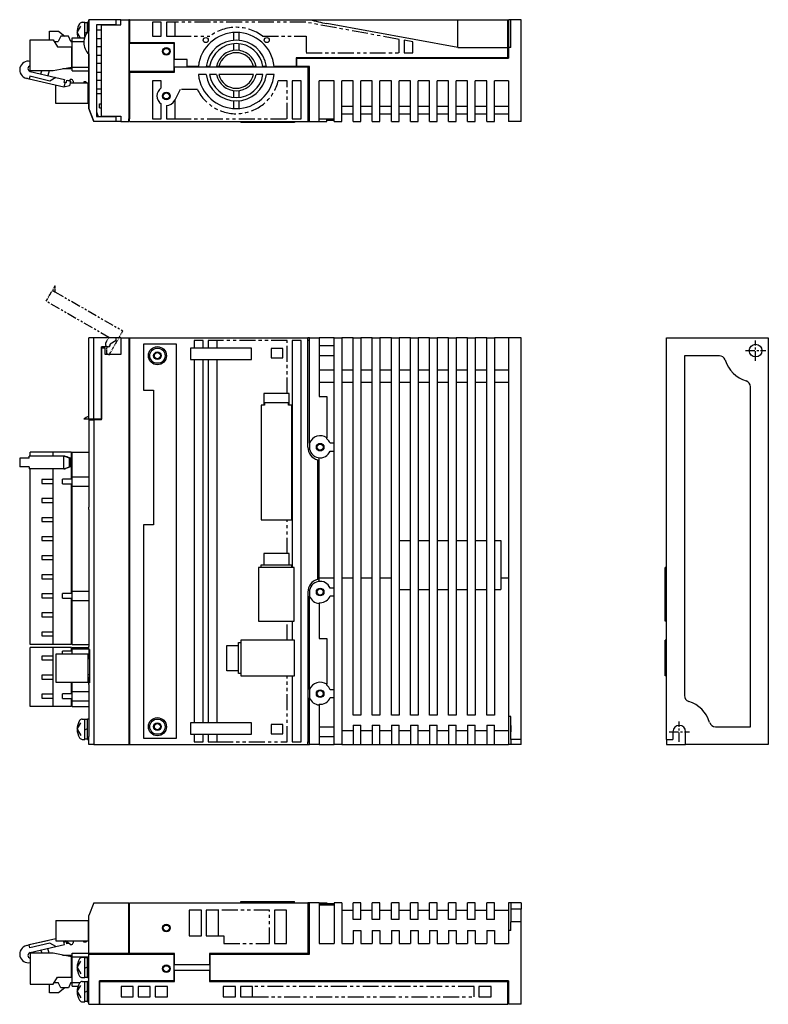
# Model space of a CAD drawing. Extents: x -657 to 5, y -257 to 130.
# Tile 2 of 2: x -289 to 5, y -257 to 130. Entities that reach past the tile are written whole.
import ezdxf

# ---------------------------------------------------------------- set-up
doc = ezdxf.new("R2010")
doc.units = 0
doc.linetypes.add('CENTER', pattern=[2, 1.25, -0.25, 0.25, -0.25])
doc.linetypes.add('PHANTOM', pattern=[2.5, 1.25, -0.25, 0.25, -0.25, 0.25, -0.25])
for name, color, linetype in [('CENTER', 6, 'CENTER'), ('OUTLINE', 7, 'CONTINUOUS'), ('PHANTOM', 3, 'PHANTOM'), ('THIN_LINE', 6, 'CONTINUOUS')]:
    doc.layers.add(name, color=color, linetype=linetype)

msp = doc.modelspace()

# ---------------------------------------------------------------- linework, layer by layer
at = {"layer": 'CENTER', "ltscale": 3}
for p, q in [((0, -4), (0, 4)), ((-4, 0), (4, 0)), ((-30, -154), (-30, -146)), ((-34, -150), (-26, -150))]:
    msp.add_line(p, q, dxfattribs=at)
at = {"layer": 'OUTLINE'}
for p, q in [((-264.77, 129.23), (-263.73, 129.23)), ((-263.73, 123.63), (-263.73, 129.23)), ((-262.73, 129.03), (-263.73, 129.03)), ((-262.73, 125.22), (-262.73, 129.23)), ((-262.23, 129.23), (-262.73, 129.23)), ((-262.23, 95.23), (-262.23, 130.23)), ((-251.44, 130.23), (-262.23, 130.23)), ((-262.23, 130.23), (-262.23, 130.23)), ((-262.23, 130.23), (-262.23, 125.72)), ((-259.23, 128.26), (-259.23, 92.2)), ((-251.44, 128.26), (-259.23, 128.26)), ((-257.23, 128.23), (-257.23, 128.26)), ((-257.23, 128.23), (-249.63, 128.23)), ((-257.23, 92.23), (-257.23, 128.23)), ((-255.73, 128.23), (-255.73, 128.26)), ((-255.69, 128.26), (-255.69, 128.23)), ((-253.76, 128.23), (-253.76, 128.26)), ((-251.44, 128.26), (-251.44, 130.23)), ((-249.63, 130.23), (-251.44, 130.23)), ((-249.63, 130.23), (-246.43, 130.23)), ((-249.63, 128.23), (-249.63, 130.23)), ((-246.23, 130.23), (-246.43, 130.23)), ((-246.43, 130.23), (-246.43, 91.24)), ((-246.43, 129.23), (-246.23, 129.23)), ((-246.23, 130.23), (-246.23, 121.13)), ((-246.23, 130.23), (-175.23, 130.23)), ((-237.23, 129.23), (-237.23, 123.73)), ((-233.73, 129.23), (-237.23, 129.23)), ((-233.73, 123.73), (-233.73, 129.23)), ((-228.23, 129.23), (-231.73, 129.23)), ((-231.73, 129.23), (-231.73, 123.73)), ((-228.23, 123.73), (-228.23, 129.23)), ((-175.23, 130.23), (-168.6, 130.23)), ((-168.6, 130.23), (-117.03, 130.23)), ((-117.03, 119.23), (-168.6, 128.72)), ((-117.03, 130.23), (-97.43, 130.23)), ((-117.03, 124.73), (-117.03, 130.23)), ((-97.43, 124.73), (-97.43, 130.23)), ((-97.43, 129.23), (-97.23, 129.23)), ((-97.23, 130.23), (-97.23, 124.75)), ((-96.23, 130.23), (-97.23, 130.23)), ((-96.23, 119.23), (-96.23, 130.23)), ((-92.23, 130.23), (-96.23, 130.23)), ((-92.23, 90.23), (-92.23, 130.23)), ((-277.63, 125.72), (-274.13, 125.72)), ((-277.63, 122.31), (-277.63, 125.72)), ((-274.13, 125.72), (-271.65, 123.73)), ((-266.83, 125.23), (-265.36, 127.7)), ((-266.83, 125.23), (-265.57, 123.13)), ((-263.73, 124.95), (-262.73, 125.52)), ((-257.23, 126.13), (-259.23, 126.13)), ((-205.23, 122.14), (-205.23, 125.2)), ((-203.23, 125.2), (-203.23, 122.14)), ((-117.03, 119.23), (-117.03, 124.73)), ((-97.43, 119.23), (-97.43, 124.73)), ((-97.23, 124.75), (-97.23, 119.71)), ((-285.23, 122.31), (-276.23, 122.31)), ((-285.23, 110.16), (-285.23, 122.31)), ((-276.23, 122.31), (-274.53, 119.53)), ((-275.81, 121.63), (-274.23, 121.63)), ((-273.23, 123.73), (-274.23, 121.63)), ((-270.23, 123.73), (-273.23, 123.73)), ((-269.23, 121.63), (-270.23, 123.73)), ((-269.35, 121.89), (-269.03, 121.63)), ((-269.23, 121.63), (-268.81, 121.63)), ((-268.81, 121.63), (-268.81, 123.13)), ((-268.81, 123.13), (-263.92, 123.13)), ((-268.81, 111.53), (-268.81, 121.63)), ((-268.81, 121.63), (-264.21, 121.63)), ((-259.23, 122.83), (-257.23, 122.83)), ((-246.23, 121.13), (-246.23, 120.93)), ((-228.53, 121.13), (-246.23, 121.13)), ((-246.23, 109.83), (-246.23, 120.93)), ((-246.23, 120.93), (-228.73, 120.93)), ((-237.23, 123.73), (-233.73, 123.73)), ((-231.73, 123.73), (-228.23, 123.73)), ((-228.73, 120.93), (-228.73, 109.83)), ((-228.53, 114.63), (-228.53, 121.13)), ((-205.23, 118.12), (-205.23, 120.79)), ((-203.23, 120.79), (-203.23, 118.12)), ((-138.23, 122.12), (-138.23, 117.23)), ((-134.73, 121.47), (-138.23, 122.12)), ((-134.73, 117.23), (-134.73, 121.47)), ((-274.53, 119.53), (-269.03, 119.53)), ((-269.03, 119.53), (-268.81, 119.53)), ((-269.03, 119.53), (-269.03, 111.48)), ((-262.23, 116.74), (-262.23, 104.63)), ((-257.23, 119.53), (-259.23, 119.53)), ((-138.23, 117.23), (-134.73, 117.23)), ((-117.03, 119.23), (-97.43, 119.23)), ((-97.43, 115.23), (-97.43, 119.23)), ((-97.43, 118.23), (-97.23, 118.23)), ((-97.23, 119.71), (-97.23, 119.23)), ((-97.23, 119.23), (-97.23, 115.03)), ((-96.23, 119.23), (-97.23, 119.23)), ((-268.81, 112.93), (-269.03, 112.93)), ((-259.23, 116.23), (-257.23, 116.23)), ((-257.23, 112.93), (-259.23, 112.93)), ((-223.53, 114.63), (-228.53, 114.63)), ((-223.53, 111.83), (-223.53, 114.63)), ((-180.63, 115.23), (-180.63, 111.83)), ((-97.43, 115.23), (-180.63, 115.23)), ((-180.43, 115.03), (-97.23, 115.03)), ((-180.43, 111.83), (-180.43, 115.03)), ((-285.34, 109.9), (-275.2, 107.49)), ((-276.23, 110.16), (-285.23, 110.16)), ((-281.03, 108.88), (-280.73, 110.16)), ((-277.85, 110.16), (-278.31, 108.23)), ((-269.03, 111.48), (-276.23, 110.16)), ((-268.81, 110.83), (-272.56, 110.83)), ((-268.81, 110.13), (-268.81, 111.53)), ((-268.81, 111.53), (-262.23, 111.53)), ((-268.81, 110.13), (-262.23, 110.13)), ((-259.23, 109.63), (-257.23, 109.63)), ((-246.23, 109.83), (-246.23, 109.63)), ((-228.73, 109.83), (-246.23, 109.83)), ((-246.23, 109.63), (-228.53, 109.63)), ((-246.23, 109.63), (-246.23, 91.24)), ((-228.53, 111.63), (-176.07, 111.63)), ((-228.53, 109.63), (-228.53, 111.63)), ((-223.53, 111.63), (-223.53, 111.83)), ((-219.14, 111.83), (-223.53, 111.83)), ((-216.07, 108.63), (-219.14, 108.63)), ((-214.71, 111.83), (-216.07, 111.83)), ((-212.02, 108.63), (-214.71, 108.63)), ((-211.04, 111.83), (-212.02, 111.83)), ((-197.41, 111.83), (-211.04, 111.83)), ((-197.41, 108.63), (-211.04, 108.63)), ((-196.44, 111.83), (-197.41, 111.83)), ((-193.75, 108.63), (-196.44, 108.63)), ((-192.39, 111.83), (-193.75, 111.83)), ((-189.31, 108.63), (-192.39, 108.63)), ((-180.63, 111.83), (-189.31, 111.83)), ((-175.43, 111.83), (-180.43, 111.83)), ((-176.07, 111.63), (-176.07, 90.23)), ((-175.43, 90.23), (-175.43, 111.83)), ((-285.62, 106.88), (-286.77, 107.16)), ((-285.36, 107.95), (-285.62, 106.88)), ((-272, 103.65), (-285.62, 106.88)), ((-277.58, 106.1), (-285.36, 107.95)), ((-275.2, 107.49), (-277.58, 106.1)), ((-275.2, 107.49), (-271.79, 106.68)), ((-275.2, 107.49), (-271.79, 106.68)), ((-271.79, 106.68), (-272.02, 105.71)), ((-272.02, 105.71), (-271.53, 105.59)), ((-271.53, 105.59), (-272, 103.65)), ((-271.53, 105.59), (-271.05, 105.48)), ((-271.05, 105.48), (-270.82, 106.45)), ((-270.82, 106.45), (-269.36, 106.1)), ((-269.98, 106.25), (-269.23, 106.79)), ((-269.36, 106.1), (-269.82, 104.16)), ((-262.43, 105.19), (-269.57, 105.19)), ((-268.43, 105.99), (-268.43, 105.19)), ((-264.23, 105.79), (-264.23, 105.19)), ((-263.43, 105.79), (-264.23, 105.79)), ((-262.83, 105.19), (-263.43, 105.79)), ((-262.43, 97.19), (-262.43, 105.19)), ((-262.23, 104.59), (-262.43, 104.79)), ((-262.23, 104.63), (-262.23, 95.23)), ((-262.23, 104.63), (-262.23, 104.63)), ((-257.23, 106.33), (-259.23, 106.33)), ((-233.73, 106.23), (-237.23, 106.23)), ((-237.23, 106.23), (-237.23, 91.23)), ((-233.73, 103.39), (-233.73, 106.23)), ((-182.23, 106.23), (-182.23, 91.23)), ((-178.73, 106.23), (-182.23, 106.23)), ((-178.73, 91.23), (-178.73, 106.23)), ((-171.63, 90.23), (-171.63, 106.23)), ((-165.73, 106.23), (-171.63, 106.23)), ((-165.73, 90.23), (-165.73, 106.23)), ((-162.73, 90.23), (-162.73, 106.23)), ((-158.23, 106.23), (-162.73, 106.23)), ((-158.23, 90.23), (-158.23, 106.23)), ((-155.23, 90.23), (-155.23, 106.23)), ((-150.73, 106.23), (-155.23, 106.23)), ((-150.73, 90.23), (-150.73, 106.23)), ((-147.73, 90.23), (-147.73, 106.23)), ((-143.23, 106.23), (-147.73, 106.23)), ((-143.23, 90.23), (-143.23, 106.23)), ((-140.23, 90.23), (-140.23, 106.23)), ((-135.73, 106.23), (-140.23, 106.23)), ((-135.73, 90.23), (-135.73, 106.23)), ((-132.73, 90.23), (-132.73, 106.23)), ((-128.23, 106.23), (-132.73, 106.23)), ((-128.23, 90.23), (-128.23, 106.23)), ((-125.23, 90.23), (-125.23, 106.23)), ((-120.73, 106.23), (-125.23, 106.23)), ((-120.73, 90.23), (-120.73, 106.23)), ((-117.73, 90.23), (-117.73, 106.23)), ((-113.23, 106.23), (-117.73, 106.23)), ((-113.23, 90.23), (-113.23, 106.23)), ((-110.23, 90.23), (-110.23, 106.23)), ((-105.73, 106.23), (-110.23, 106.23)), ((-105.73, 90.23), (-105.73, 106.23)), ((-102.73, 90.23), (-102.73, 106.23)), ((-97.23, 106.23), (-102.73, 106.23)), ((-97.23, 106.23), (-97.23, 90.23)), ((-275.23, 97.19), (-275.23, 104.41)), ((-269.82, 104.16), (-272, 103.65)), ((-262.23, 103.79), (-262.43, 103.79)), ((-259.23, 103.03), (-257.23, 103.03)), ((-259.23, 101.23), (-257.23, 101.23)), ((-205.23, 99.68), (-205.23, 102.35)), ((-203.23, 102.35), (-203.23, 99.68)), ((-262.43, 97.19), (-275.23, 97.19)), ((-262.23, 98.59), (-262.43, 98.59)), ((-258.03, 95.53), (-258.03, 97.13)), ((-258.03, 97.13), (-257.23, 97.13)), ((-233.73, 91.23), (-233.73, 97.07)), ((-228.23, 91.23), (-228.23, 98.86)), ((-205.23, 95.27), (-205.23, 98.33)), ((-203.23, 98.33), (-203.23, 95.27)), ((-260.23, 90.23), (-262.23, 95.23)), ((-262.23, 95.23), (-262.11, 94.93)), ((-262.11, 94.93), (-260.23, 90.23)), ((-262.11, 94.93), (-262.11, 94.93)), ((-259.23, 93.93), (-258.53, 92.2)), ((-258.03, 95.53), (-257.23, 95.53)), ((-231.73, 96.49), (-231.73, 91.23)), ((-162.73, 96.23), (-158.23, 96.23)), ((-162.73, 93.23), (-158.23, 93.23)), ((-155.23, 96.23), (-150.73, 96.23)), ((-155.23, 93.23), (-150.73, 93.23)), ((-147.73, 96.23), (-143.23, 96.23)), ((-147.73, 93.23), (-143.23, 93.23)), ((-140.23, 96.23), (-135.73, 96.23)), ((-140.23, 93.23), (-135.73, 93.23)), ((-132.73, 96.23), (-128.23, 96.23)), ((-132.73, 93.23), (-128.23, 93.23)), ((-125.23, 96.23), (-120.73, 96.23)), ((-125.23, 93.23), (-120.73, 93.23)), ((-117.73, 96.23), (-113.23, 96.23)), ((-117.73, 93.23), (-113.23, 93.23)), ((-110.23, 96.23), (-105.73, 96.23)), ((-110.23, 93.23), (-105.73, 93.23)), ((-102.73, 96.23), (-97.23, 96.23)), ((-102.73, 93.23), (-97.23, 93.23)), ((-251.44, 90.23), (-260.23, 90.23)), ((-260.23, 90.23), (-260.23, 90.23)), ((-259.23, 92.2), (-251.44, 92.2)), ((-257.23, 92.23), (-257.23, 92.2)), ((-257.23, 92.23), (-249.63, 92.23)), ((-255.73, 92.23), (-255.73, 92.2)), ((-255.69, 92.23), (-255.69, 92.2)), ((-253.76, 92.2), (-253.76, 92.23)), ((-251.44, 90.23), (-251.44, 92.2)), ((-249.63, 90.23), (-251.44, 90.23)), ((-249.63, 92.23), (-249.63, 90.23)), ((-249.63, 90.23), (-246.43, 90.23)), ((-246.43, 91.24), (-246.23, 91.24)), ((-246.43, 90.23), (-246.43, 91.23)), ((-246.43, 91.23), (-246.23, 91.23)), ((-246.23, 90.23), (-246.23, 91.23)), ((-246.23, 90.23), (-176.07, 90.23)), ((-237.23, 91.23), (-233.73, 91.23)), ((-231.73, 91.23), (-228.23, 91.23)), ((-202.43, 90.23), (-202.43, 89.73)), ((-195.43, 89.73), (-202.43, 89.73)), ((-195.43, 90.23), (-195.43, 89.73)), ((-181.43, 89.73), (-195.43, 89.73)), ((-182.23, 91.23), (-178.73, 91.23)), ((-181.43, 90.23), (-181.43, 89.73)), ((-181.33, 89.73), (-181.43, 89.73)), ((-181.33, 90.23), (-181.33, 89.73)), ((-175.43, 91.23), (-176.07, 91.23)), ((-176.07, 90.23), (-175.43, 90.23)), ((-175.43, 90.23), (-171.63, 90.23)), ((-171.63, 91.23), (-165.73, 91.23)), ((-171.63, 90.23), (-168.63, 90.23)), ((-168.63, 90.23), (-168.63, 91.23)), ((-167.32, 90.53), (-168.63, 90.53)), ((-167.32, 91.23), (-167.32, 90.53)), ((-165.73, 90.53), (-167.32, 90.53)), ((-165.73, 90.23), (-162.73, 90.23)), ((-158.23, 90.23), (-155.23, 90.23)), ((-150.73, 90.23), (-147.73, 90.23)), ((-143.23, 90.23), (-140.23, 90.23)), ((-135.73, 90.23), (-132.73, 90.23)), ((-128.23, 90.23), (-125.23, 90.23)), ((-120.73, 90.23), (-117.73, 90.23)), ((-113.23, 90.23), (-110.23, 90.23)), ((-105.73, 90.23), (-102.73, 90.23)), ((-92.23, 90.23), (-97.23, 90.23)), ((-260.23, 5), (-262.23, 5)), ((-262.23, -27), (-262.23, 5)), ((-249.63, 5), (-260.23, 5)), ((-260.23, -27), (-260.23, 5)), ((-251.44, 4), (-253.76, 2.52)), ((-251.44, 4), (-251.44, 5)), ((-249.63, 5), (-246.43, 5)), ((-249.63, 5), (-249.63, -1.5)), ((-246.43, 5), (-246.23, 5)), ((-246.43, 5), (-246.43, -155)), ((-246.23, 5), (-246.23, -155)), ((-246.23, 5), (-176.07, 5)), ((-220.73, 4), (-220.73, 1)), ((-217.23, 4), (-220.73, 4)), ((-217.23, 1), (-217.23, 4)), ((-215.23, 4), (-215.23, 1)), ((-211.73, 4), (-215.23, 4)), ((-211.73, 1), (-211.73, 4)), ((-182.23, 4), (-182.23, -85.4)), ((-178.73, 4), (-182.23, 4)), ((-178.73, -154), (-178.73, 4)), ((-175.43, 5), (-176.07, 5)), ((-176.07, -38), (-176.07, 5)), ((-175.43, 4), (-176.07, 4)), ((-175.43, 5), (-171.63, 5)), ((-175.43, -36.38), (-175.43, 5)), ((-165.73, 5), (-171.63, 5)), ((-171.63, 5), (-171.63, -18)), ((-165.73, 5), (-162.73, 5)), ((-165.73, -155), (-165.73, 5)), ((-158.23, 5), (-162.73, 5)), ((-162.73, 5), (-162.73, -155)), ((-158.23, 5), (-155.23, 5)), ((-158.23, -143.5), (-158.23, 5)), ((-150.73, 5), (-155.23, 5)), ((-155.23, 5), (-155.23, -143.5)), ((-150.73, 5), (-147.73, 5)), ((-150.73, -143.5), (-150.73, 5)), ((-143.23, 5), (-147.73, 5)), ((-147.73, 5), (-147.73, -143.5)), ((-143.23, 5), (-140.23, 5)), ((-143.23, -143.5), (-143.23, 5)), ((-135.73, 5), (-140.23, 5)), ((-140.23, 5), (-140.23, -143.5)), ((-135.73, 5), (-132.73, 5)), ((-135.73, -143.5), (-135.73, 5)), ((-128.23, 5), (-132.73, 5)), ((-132.73, 5), (-132.73, -143.5)), ((-128.23, 5), (-125.23, 5)), ((-128.23, -143.5), (-128.23, 5)), ((-120.73, 5), (-125.23, 5)), ((-125.23, 5), (-125.23, -143.5)), ((-120.73, 5), (-117.73, 5)), ((-120.73, -143.5), (-120.73, 5)), ((-113.23, 5), (-117.73, 5)), ((-117.73, 5), (-117.73, -143.5)), ((-113.23, 5), (-110.23, 5)), ((-113.23, -143.5), (-113.23, 5)), ((-105.73, 5), (-110.23, 5)), ((-110.23, 5), (-110.23, -143.5)), ((-105.73, 5), (-102.73, 5)), ((-105.73, -143.5), (-105.73, 5)), ((-97.23, 5), (-102.73, 5)), ((-102.73, 5), (-102.73, -143.5)), ((-92.23, 5), (-97.23, 5)), ((-97.23, 5), (-97.23, -144)), ((-92.23, -153), (-92.23, 5)), ((-35, 5), (5, 5)), ((-35, -153), (-35, 5)), ((5, 5), (5, -155)), ((-257.26, 1.53), (-257.26, -27)), ((-254.73, 1.53), (-257.26, 1.53)), ((-257.26, 1), (-257.23, 1)), ((-257.26, 0.9), (-257.23, 0.9)), ((-257.23, 0.9), (-257.23, 1.53)), ((-255.73, 0.9), (-257.23, 0.9)), ((-257.23, -27.2), (-257.23, 0.9)), ((-255.73, -1.5), (-255.73, 0.9)), ((-253.76, 2.52), (-253.76, 2.5)), ((-240.73, 2.5), (-240.73, -15.5)), ((-227.73, 2.5), (-240.73, 2.5)), ((-227.73, -152.5), (-227.73, 2.5)), ((-222.23, 1), (-222.23, -3.5)), ((-220.73, 1), (-222.23, 1)), ((-217.23, 1), (-220.73, 1)), ((-215.23, 1), (-217.23, 1)), ((-198.23, 1), (-215.23, 1)), ((-198.23, -3.5), (-198.23, 1)), ((-190.53, 0.8), (-190.53, -2.8)), ((-185.93, 0.8), (-190.53, 0.8)), ((-185.93, -2.8), (-185.93, 0.8)), ((-171.63, 2), (-165.73, 2)), ((-249.63, -1.5), (-255.73, -1.5)), ((-222.23, -3.5), (-220.73, -3.5)), ((-220.73, -3.5), (-217.23, -3.5)), ((-220.73, -3.5), (-220.73, -146.5)), ((-217.23, -3.5), (-215.23, -3.5)), ((-217.23, -146.5), (-217.23, -3.5)), ((-215.23, -3.5), (-198.23, -3.5)), ((-215.23, -3.5), (-215.23, -146.5)), ((-211.73, -146.5), (-211.73, -3.5)), ((-190.53, -2.8), (-185.93, -2.8)), ((-165.73, -2), (-171.63, -2)), ((-28, -2), (-28, -135.76)), ((-14.24, -2), (-28, -2)), ((-171.63, -7.5), (-165.73, -7.5)), ((-162.73, -7.5), (-158.23, -7.5)), ((-155.23, -7.5), (-150.73, -7.5)), ((-147.73, -7.5), (-143.23, -7.5)), ((-140.23, -7.5), (-135.73, -7.5)), ((-132.73, -7.5), (-128.23, -7.5)), ((-125.23, -7.5), (-120.73, -7.5)), ((-117.73, -7.5), (-113.23, -7.5)), ((-110.23, -7.5), (-105.73, -7.5)), ((-102.73, -7.5), (-97.23, -7.5)), ((-165.73, -12.5), (-171.63, -12.5)), ((-158.23, -12.5), (-162.73, -12.5)), ((-150.73, -12.5), (-155.23, -12.5)), ((-143.23, -12.5), (-147.73, -12.5)), ((-135.73, -12.5), (-140.23, -12.5)), ((-128.23, -12.5), (-132.73, -12.5)), ((-120.73, -12.5), (-125.23, -12.5)), ((-113.23, -12.5), (-117.73, -12.5)), ((-105.73, -12.5), (-110.23, -12.5)), ((-97.23, -12.5), (-102.73, -12.5)), ((-2, -148), (-2, -14.24)), ((-240.73, -15.5), (-236.73, -15.5)), ((-236.73, -15.5), (-236.73, -68.5)), ((-184.23, -16.88), (-193.43, -16.88)), ((-193.43, -16.88), (-193.43, -21.44)), ((-183.43, -16.88), (-184.23, -16.88)), ((-183.43, -21.44), (-183.43, -16.88)), ((-171.63, -18), (-168.63, -18)), ((-168.63, -18), (-168.63, -34.33)), ((-194.5, -21.44), (-194.5, -66.55)), ((-193.43, -21.44), (-194.5, -21.44)), ((-193.13, -21.44), (-193.43, -21.44)), ((-193.13, -20.55), (-193.13, -21.44)), ((-183.73, -20.55), (-193.13, -20.55)), ((-183.73, -21.44), (-183.73, -20.55)), ((-183.43, -21.44), (-183.73, -21.44)), ((-182.36, -21.44), (-183.43, -21.44)), ((-182.36, -66.55), (-182.36, -21.44)), ((-262.23, -27), (-264.22, -27)), ((-260.23, -27), (-262.23, -27)), ((-257.26, -27), (-260.23, -27)), ((-259.93, -27.2), (-259.93, -27)), ((-258.53, -27), (-258.53, -27.2)), ((-258.23, -27), (-258.23, -27.2)), ((-262.23, -27.2), (-262.23, -61.55)), ((-262.11, -27.2), (-262.23, -27.2)), ((-262.11, -27.2), (-260.23, -27.2)), ((-262.11, -61.55), (-262.11, -27.2)), ((-257.23, -27.2), (-260.23, -27.2)), ((-260.23, -27.2), (-260.23, -155)), ((-168.63, -34.7), (-168.63, -34.33)), ((-175.43, -36.38), (-175.43, -38)), ((-165.73, -36.47), (-167.32, -36.47)), ((-286.77, -42.3), (-289.4, -42.3)), ((-289.4, -42.3), (-289.4, -45.7)), ((-285.62, -42.3), (-286.77, -42.3)), ((-285.62, -42.3), (-285.62, -41.5)), ((-272, -41.5), (-285.62, -41.5)), ((-276.23, -39.9), (-285.23, -39.9)), ((-285.23, -41.5), (-285.23, -39.9)), ((-269.03, -39.9), (-276.23, -39.9)), ((-276.23, -41.5), (-276.23, -39.9)), ((-272, -46.5), (-272, -41.5)), ((-271.53, -41.5), (-272, -41.5)), ((-269.82, -42.3), (-272, -41.5)), ((-271.53, -41.5), (-271.05, -41.7)), ((-271.05, -41.7), (-270.82, -41.7)), ((-270.82, -41.7), (-269.36, -42.3)), ((-269.82, -45.7), (-269.82, -42.3)), ((-269.36, -42.3), (-269.82, -42.3)), ((-269.36, -45.7), (-269.36, -42.3)), ((-269.03, -50.6), (-269.03, -39.9)), ((-268.81, -41.3), (-269.03, -41.3)), ((-268.81, -49.7), (-268.81, -39.9)), ((-268.81, -39.9), (-262.23, -39.9)), ((-171.63, -90.82), (-171.63, -42.18)), ((-167.32, -39.54), (-165.73, -39.54)), ((-286.77, -45.7), (-289.4, -45.7)), ((-285.62, -45.7), (-286.77, -45.7)), ((-285.62, -45.7), (-285.62, -46.5)), ((-272, -46.5), (-269.82, -45.7)), ((-271.05, -46.3), (-271.53, -46.5)), ((-270.82, -46.3), (-271.05, -46.3)), ((-269.36, -45.7), (-270.82, -46.3)), ((-269.36, -45.7), (-269.82, -45.7)), ((-172.27, -42.96), (-172.27, -90.04)), ((-272, -46.5), (-285.62, -46.5)), ((-285.23, -115.6), (-285.23, -46.5)), ((-276.23, -50.75), (-276.23, -46.5)), ((-272, -46.5), (-271.53, -46.5)), ((-268.81, -53.3), (-268.81, -49.7)), ((-268.81, -49.7), (-262.23, -49.7)), ((-280.73, -50.75), (-280.73, -52.25)), ((-276.23, -50.75), (-280.73, -50.75)), ((-280.73, -52.25), (-276.23, -52.25)), ((-276.23, -52.25), (-276.23, -50.75)), ((-276.23, -58.25), (-276.23, -52.25)), ((-268.81, -50.6), (-272.56, -50.6)), ((-272.56, -52.4), (-272.56, -50.6)), ((-272.56, -52.4), (-268.81, -52.4)), ((-269.03, -95.6), (-269.03, -52.4)), ((-268.81, -94.7), (-268.81, -53.3)), ((-268.81, -53.3), (-262.23, -53.3)), ((-280.73, -58.25), (-280.73, -59.75)), ((-276.23, -58.25), (-280.73, -58.25)), ((-280.73, -59.75), (-276.23, -59.75)), ((-276.23, -59.75), (-276.23, -58.25)), ((-276.23, -65.75), (-276.23, -59.75)), ((-262.23, -61.55), (-262.11, -61.55)), ((-262.23, -62.5), (-262.23, -61.55)), ((-280.73, -65.75), (-280.73, -67.25)), ((-276.23, -65.75), (-280.73, -65.75)), ((-276.23, -67.25), (-276.23, -65.75)), ((-262.23, -62.5), (-262.23, -116.5)), ((-262.11, -62.5), (-262.23, -62.5)), ((-262.11, -116.5), (-262.11, -62.5)), ((-280.73, -67.25), (-276.23, -67.25)), ((-276.23, -73.25), (-276.23, -67.25)), ((-240.73, -68.5), (-240.73, -152.5)), ((-236.73, -68.5), (-240.73, -68.5)), ((-194.5, -66.55), (-184.23, -66.55)), ((-184.23, -66.55), (-182.36, -66.55)), ((-280.73, -73.25), (-280.73, -74.75)), ((-276.23, -73.25), (-280.73, -73.25)), ((-276.23, -74.75), (-276.23, -73.25)), ((-280.73, -74.75), (-276.23, -74.75)), ((-276.23, -80.75), (-276.23, -74.75)), ((-140.23, -74.72), (-135.73, -74.72)), ((-132.73, -74.72), (-128.23, -74.72)), ((-125.23, -74.72), (-120.73, -74.72)), ((-117.73, -74.72), (-113.23, -74.72)), ((-110.23, -74.72), (-105.73, -74.72)), ((-102.73, -74.72), (-100.23, -74.72)), ((-100.23, -74.72), (-100.23, -93.95)), ((-280.73, -80.75), (-280.73, -82.25)), ((-276.23, -80.75), (-280.73, -80.75)), ((-276.23, -82.25), (-276.23, -80.75)), ((-184.23, -79.9), (-193.43, -79.9)), ((-193.43, -79.9), (-193.43, -84.43)), ((-183.43, -79.9), (-184.23, -79.9)), ((-183.43, -84.43), (-183.43, -79.9)), ((-280.73, -82.25), (-276.23, -82.25)), ((-276.23, -88.25), (-276.23, -82.25)), ((-193.43, -84.43), (-194.53, -84.43)), ((-194.53, -84.43), (-194.53, -85.4)), ((-183.43, -84.43), (-193.43, -84.43)), ((-182.33, -84.43), (-183.43, -84.43)), ((-182.33, -85.4), (-182.33, -84.43)), ((-280.73, -88.25), (-280.73, -89.75)), ((-276.23, -88.25), (-280.73, -88.25)), ((-276.23, -89.75), (-276.23, -88.25)), ((-181.43, -85.4), (-195.43, -85.4)), ((-195.43, -85.4), (-195.43, -106.5)), ((-181.43, -106.5), (-181.43, -85.4)), ((-35, -85.4), (-35.5, -85.4)), ((-35.5, -106.5), (-35.5, -85.4)), ((-280.73, -89.75), (-276.23, -89.75)), ((-276.23, -95.75), (-276.23, -89.75)), ((-171.63, -89.47), (-165.73, -89.47)), ((-162.73, -89.47), (-158.23, -89.47)), ((-155.23, -89.47), (-150.73, -89.47)), ((-147.73, -89.47), (-143.23, -89.47)), ((-100.23, -89.47), (-97.23, -89.47)), ((-280.73, -95.75), (-280.73, -97.25)), ((-276.23, -95.75), (-280.73, -95.75)), ((-276.23, -97.25), (-276.23, -95.75)), ((-268.81, -95.6), (-272.56, -95.6)), ((-272.56, -97.4), (-272.56, -95.6)), ((-268.81, -98.3), (-268.81, -94.7)), ((-268.81, -94.7), (-262.23, -94.7)), ((-176.07, -95), (-176.07, -154)), ((-175.43, -95), (-175.43, -96.62)), ((-175.43, -133.38), (-175.43, -96.62)), ((-165.73, -93.47), (-167.32, -93.47)), ((-167.32, -96.54), (-165.73, -96.54)), ((-140.23, -93.95), (-135.73, -93.95)), ((-132.73, -93.95), (-128.23, -93.95)), ((-125.23, -93.95), (-120.73, -93.95)), ((-117.73, -93.95), (-113.23, -93.95)), ((-110.23, -93.95), (-105.73, -93.95)), ((-102.73, -93.95), (-100.23, -93.95)), ((-280.73, -97.25), (-276.23, -97.25)), ((-276.23, -103.25), (-276.23, -97.25)), ((-272.56, -97.4), (-268.81, -97.4)), ((-269.03, -115.6), (-269.03, -97.4)), ((-268.81, -115.6), (-268.81, -98.3)), ((-268.81, -98.3), (-262.23, -98.3)), ((-171.63, -99.48), (-171.63, -99.2)), ((-171.63, -99.2), (-171.23, -99.2)), ((-171.63, -99.48), (-171.63, -113.23)), ((-280.73, -103.25), (-280.73, -104.75)), ((-276.23, -103.25), (-280.73, -103.25)), ((-276.23, -104.75), (-276.23, -103.25)), ((-280.73, -104.75), (-276.23, -104.75)), ((-276.23, -110.75), (-276.23, -104.75)), ((-195.43, -106.5), (-181.43, -106.5)), ((-182.23, -106.5), (-182.23, -114)), ((-35, -106.5), (-35.5, -106.5)), ((-280.73, -110.75), (-280.73, -112.25)), ((-276.23, -110.75), (-280.73, -110.75)), ((-280.73, -112.25), (-276.23, -112.25)), ((-276.23, -112.25), (-276.23, -110.75)), ((-276.23, -115.6), (-276.23, -112.25)), ((-276.23, -115.6), (-285.23, -115.6)), ((-269.03, -115.6), (-276.23, -115.6)), ((-268.81, -114.2), (-269.03, -114.2)), ((-268.81, -115.6), (-262.23, -115.6)), ((-207.93, -126), (-207.93, -116)), ((-207.93, -116), (-203.4, -116)), ((-203.4, -114.9), (-202.43, -114.9)), ((-203.4, -116), (-203.4, -114.9)), ((-203.4, -126), (-203.4, -116)), ((-181.33, -114), (-202.43, -114)), ((-202.43, -114), (-202.43, -128)), ((-181.33, -128), (-181.33, -114)), ((-171.63, -113.23), (-168.63, -113.23)), ((-168.63, -113.23), (-168.63, -131.33)), ((-35, -114), (-35.5, -114)), ((-35.5, -128), (-35.5, -114)), ((-276.23, -116.9), (-285.23, -116.9)), ((-285.23, -140.1), (-285.23, -116.9)), ((-269.03, -116.9), (-276.23, -116.9)), ((-276.23, -120.25), (-276.23, -116.9)), ((-275.23, -119.48), (-275.23, -130.49)), ((-262.43, -119.48), (-275.23, -119.48)), ((-268.81, -118.3), (-272.56, -118.3)), ((-272.56, -119.48), (-272.56, -118.3)), ((-269.03, -118.3), (-269.03, -116.9)), ((-268.81, -117.4), (-268.81, -116.9)), ((-268.81, -116.9), (-262.23, -116.9)), ((-268.81, -117.4), (-262.23, -117.4)), ((-268.81, -119.48), (-268.81, -117.4)), ((-262.43, -130.49), (-262.43, -119.48)), ((-262.23, -116.5), (-262.11, -116.5)), ((-262.23, -117.68), (-262.23, -116.5)), ((-262.23, -117.68), (-262.23, -121.33)), ((-261.93, -117.68), (-262.23, -117.68)), ((-261.93, -117.68), (-261.93, -130.8)), ((-276.23, -120.25), (-280.73, -120.25)), ((-280.73, -120.25), (-280.73, -121.75)), ((-280.73, -121.75), (-276.23, -121.75)), ((-276.23, -121.75), (-276.23, -120.25)), ((-276.23, -127.75), (-276.23, -121.75)), ((-262.43, -121), (-262.23, -121)), ((-261.93, -121.33), (-262.43, -121.33)), ((-276.23, -127.75), (-280.73, -127.75)), ((-280.73, -127.75), (-280.73, -129.25)), ((-276.23, -129.25), (-276.23, -127.75)), ((-261.93, -127.64), (-262.43, -127.64)), ((-203.4, -126), (-207.93, -126)), ((-203.4, -127.1), (-203.4, -126)), ((-202.43, -127.1), (-203.4, -127.1)), ((-280.73, -129.25), (-276.23, -129.25)), ((-276.23, -135.25), (-276.23, -129.25)), ((-275.23, -130.49), (-262.43, -130.49)), ((-269.03, -135.1), (-269.03, -130.49)), ((-268.81, -134.2), (-268.81, -130.49)), ((-261.93, -128.63), (-262.43, -128.63)), ((-262.23, -128.63), (-262.23, -130.8)), ((-262.23, -130.8), (-261.93, -130.8)), ((-262.23, -131.36), (-262.23, -130.8)), ((-262.23, -131.36), (-262.23, -151.8)), ((-262.04, -131.36), (-262.23, -131.36)), ((-262.04, -151.8), (-262.04, -131.36)), ((-202.43, -128), (-181.33, -128)), ((-182.23, -128), (-182.23, -154)), ((-168.63, -131.7), (-168.63, -131.33)), ((-35, -128), (-35.5, -128)), ((-276.23, -135.25), (-280.73, -135.25)), ((-280.73, -135.25), (-280.73, -136.75)), ((-276.23, -136.75), (-276.23, -135.25)), ((-272.56, -136.9), (-272.56, -135.1)), ((-268.81, -135.1), (-272.56, -135.1)), ((-268.81, -137.8), (-268.81, -134.2)), ((-268.81, -134.2), (-262.23, -134.2)), ((-175.43, -133.38), (-175.43, -136.62)), ((-165.73, -133.47), (-167.32, -133.47)), ((-280.73, -136.75), (-276.23, -136.75)), ((-276.23, -140.1), (-276.23, -136.75)), ((-272.56, -136.9), (-268.81, -136.9)), ((-269.03, -140.1), (-269.03, -136.9)), ((-268.81, -138.7), (-269.03, -138.7)), ((-268.81, -140.1), (-268.81, -137.8)), ((-268.81, -137.8), (-262.23, -137.8)), ((-175.43, -155), (-175.43, -136.62)), ((-171.63, -139.48), (-171.63, -139.18)), ((-171.63, -139.48), (-171.63, -155)), ((-167.32, -136.53), (-165.73, -136.53)), ((-276.23, -140.1), (-285.23, -140.1)), ((-269.03, -140.1), (-276.23, -140.1)), ((-268.81, -140.1), (-262.23, -140.1)), ((-266.83, -149), (-265.36, -146.53)), ((-264.77, -145), (-263.73, -145)), ((-263.73, -149), (-263.73, -145)), ((-262.73, -145.2), (-263.73, -145.2)), ((-262.73, -149), (-262.73, -145)), ((-262.23, -145), (-262.73, -145)), ((-222.23, -146.5), (-222.23, -151)), ((-220.73, -146.5), (-222.23, -146.5)), ((-217.23, -146.5), (-220.73, -146.5)), ((-215.23, -146.5), (-217.23, -146.5)), ((-198.23, -146.5), (-215.23, -146.5)), ((-198.23, -151), (-198.23, -146.5)), ((-190.53, -147.2), (-190.53, -150.8)), ((-185.93, -147.2), (-190.53, -147.2)), ((-185.93, -150.8), (-185.93, -147.2)), ((-155.23, -143.5), (-158.23, -143.5)), ((-147.73, -143.5), (-150.73, -143.5)), ((-140.23, -143.5), (-143.23, -143.5)), ((-132.73, -143.5), (-135.73, -143.5)), ((-125.23, -143.5), (-128.23, -143.5)), ((-117.73, -143.5), (-120.73, -143.5)), ((-110.23, -143.5), (-113.23, -143.5)), ((-102.73, -143.5), (-105.73, -143.5)), ((-97.23, -144), (-97.23, -144.48)), ((-96.23, -144), (-97.23, -144)), ((-97.23, -144.48), (-97.23, -149.52)), ((-96.23, -153), (-96.23, -144)), ((-266.83, -149), (-265.36, -151.47)), ((-263.73, -149.29), (-262.73, -148.71)), ((-263.73, -153), (-263.73, -149)), ((-262.73, -153), (-262.73, -149)), ((-222.23, -151), (-220.73, -151)), ((-220.73, -151), (-217.23, -151)), ((-220.73, -151), (-220.73, -154)), ((-217.23, -151), (-215.23, -151)), ((-217.23, -154), (-217.23, -151)), ((-215.23, -151), (-198.23, -151)), ((-215.23, -151), (-215.23, -154)), ((-211.73, -154), (-211.73, -151)), ((-190.53, -150.8), (-185.93, -150.8)), ((-171.63, -148), (-165.73, -148)), ((-162.73, -149.52), (-158.23, -149.52)), ((-158.23, -147.42), (-158.23, -155)), ((-158.23, -147.42), (-155.23, -147.42)), ((-155.23, -155), (-155.23, -147.42)), ((-155.23, -149.52), (-150.73, -149.52)), ((-150.73, -147.42), (-150.73, -155)), ((-150.73, -147.42), (-147.73, -147.42)), ((-147.73, -155), (-147.73, -147.42)), ((-147.73, -149.52), (-143.23, -149.52)), ((-143.23, -147.42), (-143.23, -155)), ((-143.23, -147.42), (-140.23, -147.42)), ((-140.23, -155), (-140.23, -147.42)), ((-140.23, -149.52), (-135.73, -149.52)), ((-135.73, -147.42), (-135.73, -155)), ((-135.73, -147.42), (-132.73, -147.42)), ((-132.73, -155), (-132.73, -147.42)), ((-132.73, -149.52), (-128.23, -149.52)), ((-128.23, -147.42), (-128.23, -155)), ((-128.23, -147.42), (-125.23, -147.42)), ((-125.23, -155), (-125.23, -147.42)), ((-125.23, -149.52), (-120.73, -149.52)), ((-120.73, -147.42), (-120.73, -155)), ((-120.73, -147.42), (-117.73, -147.42)), ((-117.73, -155), (-117.73, -147.42)), ((-117.73, -149.52), (-113.23, -149.52)), ((-113.23, -147.42), (-113.23, -155)), ((-113.23, -147.42), (-110.23, -147.42)), ((-110.23, -155), (-110.23, -147.42)), ((-110.23, -149.52), (-105.73, -149.52)), ((-105.73, -147.42), (-105.73, -155)), ((-105.73, -147.42), (-102.73, -147.42)), ((-102.73, -155), (-102.73, -147.42)), ((-102.73, -149.52), (-97.23, -149.52)), ((-97.23, -149.52), (-97.23, -155)), ((-96.23, -147.5), (-96.23, -150)), ((-32.5, -150), (-32.5, -153)), ((-27.5, -155), (-27.5, -150)), ((-15.76, -148), (-2, -148)), ((-264.77, -153), (-263.73, -153)), ((-263.73, -152.8), (-262.73, -152.8)), ((-262.73, -153), (-262.23, -153)), ((-262.23, -151.8), (-262.04, -151.8)), ((-262.23, -155), (-262.23, -151.8)), ((-246.23, -154), (-246.43, -154)), ((-240.73, -152.5), (-227.73, -152.5)), ((-220.73, -154), (-217.23, -154)), ((-215.23, -154), (-211.73, -154)), ((-182.23, -154), (-178.73, -154)), ((-176.07, -154), (-176.03, -154)), ((-176.03, -154), (-175.43, -154)), ((-176.03, -155), (-176.03, -154)), ((-165.73, -152), (-171.63, -152)), ((-96.23, -153), (-96.23, -155)), ((-92.23, -153), (-96.23, -153)), ((-92.23, -155), (-92.23, -153)), ((-35, -153), (-35, -155)), ((-35, -153), (-32.5, -153)), ((-260.23, -155), (-262.23, -155)), ((-260.23, -155), (-246.43, -155)), ((-246.43, -155), (-246.23, -155)), ((-246.23, -155), (-176.03, -155)), ((-176.03, -155), (-175.43, -155)), ((-171.63, -155), (-175.43, -155)), ((-171.63, -155), (-165.73, -155)), ((-162.73, -155), (-165.73, -155)), ((-162.73, -155), (-158.23, -155)), ((-158.23, -155), (-155.23, -155)), ((-155.23, -155), (-150.73, -155)), ((-150.73, -155), (-147.73, -155)), ((-147.73, -155), (-143.23, -155)), ((-143.23, -155), (-140.23, -155)), ((-140.23, -155), (-135.73, -155)), ((-135.73, -155), (-132.73, -155)), ((-132.73, -155), (-128.23, -155)), ((-128.23, -155), (-125.23, -155)), ((-125.23, -155), (-120.73, -155)), ((-120.73, -155), (-117.73, -155)), ((-117.73, -155), (-113.23, -155)), ((-113.23, -155), (-110.23, -155)), ((-110.23, -155), (-105.73, -155)), ((-105.73, -155), (-102.73, -155)), ((-102.73, -155), (-97.23, -155)), ((-96.23, -155), (-97.23, -155)), ((-92.23, -155), (-96.23, -155)), ((-35, -155), (-27.5, -155)), ((5, -155), (-27.5, -155)), ((-202.43, -217.26), (-202.43, -216.76)), ((-202.43, -216.76), (-181.33, -216.76)), ((-181.33, -217.26), (-181.33, -216.76)), ((-260.23, -217.26), (-262.23, -222.26)), ((-260.23, -217.26), (-246.43, -217.26)), ((-246.43, -237.26), (-246.43, -217.26)), ((-246.23, -218.26), (-246.43, -218.26)), ((-246.23, -237.26), (-246.23, -217.26)), ((-246.23, -217.26), (-176.03, -217.26)), ((-222.73, -220.26), (-222.73, -230.26)), ((-217.93, -220.26), (-222.73, -220.26)), ((-217.93, -230.26), (-217.93, -220.26)), ((-216.03, -220.26), (-216.03, -230.26)), ((-211.23, -220.26), (-216.03, -220.26)), ((-211.23, -230.26), (-211.23, -220.26)), ((-189.23, -220.26), (-189.23, -233.26)), ((-184.43, -220.26), (-189.23, -220.26)), ((-184.43, -233.26), (-184.43, -220.26)), ((-175.43, -217.26), (-176.03, -217.26)), ((-176.03, -217.26), (-176.03, -237.26)), ((-176.03, -218.26), (-175.43, -218.26)), ((-171.63, -217.26), (-175.43, -217.26)), ((-175.43, -237.46), (-175.43, -217.26)), ((-171.63, -217.26), (-168.63, -217.26)), ((-171.63, -217.26), (-171.63, -233.26)), ((-171.63, -217.56), (-167.32, -217.56)), ((-165.73, -218.26), (-171.63, -218.26)), ((-168.63, -217.26), (-168.63, -217.56)), ((-167.32, -217.56), (-165.73, -217.56)), ((-167.32, -217.56), (-167.32, -218.26)), ((-162.73, -217.26), (-165.73, -217.26)), ((-165.73, -217.26), (-165.73, -233.26)), ((-162.73, -217.26), (-162.73, -233.26)), ((-162.73, -220.26), (-158.23, -220.26)), ((-158.23, -223.89), (-158.23, -217.26)), ((-155.23, -217.26), (-158.23, -217.26)), ((-155.23, -223.89), (-155.23, -217.26)), ((-155.23, -220.26), (-150.73, -220.26)), ((-150.73, -223.89), (-150.73, -217.26)), ((-147.73, -217.26), (-150.73, -217.26)), ((-147.73, -223.89), (-147.73, -217.26)), ((-147.73, -220.26), (-143.23, -220.26)), ((-143.23, -223.89), (-143.23, -217.26)), ((-140.23, -217.26), (-143.23, -217.26)), ((-140.23, -223.89), (-140.23, -217.26)), ((-140.23, -220.26), (-135.73, -220.26)), ((-135.73, -223.89), (-135.73, -217.26)), ((-132.73, -217.26), (-135.73, -217.26)), ((-132.73, -223.89), (-132.73, -217.26)), ((-132.73, -220.26), (-128.23, -220.26)), ((-128.23, -223.89), (-128.23, -217.26)), ((-125.23, -217.26), (-128.23, -217.26)), ((-125.23, -223.89), (-125.23, -217.26)), ((-125.23, -220.26), (-120.73, -220.26)), ((-120.73, -223.89), (-120.73, -217.26)), ((-117.73, -217.26), (-120.73, -217.26)), ((-117.73, -223.89), (-117.73, -217.26)), ((-117.73, -220.26), (-113.23, -220.26)), ((-113.23, -223.89), (-113.23, -217.26)), ((-110.23, -217.26), (-113.23, -217.26)), ((-110.23, -223.89), (-110.23, -217.26)), ((-110.23, -220.26), (-105.73, -220.26)), ((-105.73, -223.89), (-105.73, -217.26)), ((-102.73, -217.26), (-105.73, -217.26)), ((-102.73, -223.89), (-102.73, -217.26)), ((-102.73, -220.26), (-97.23, -220.26)), ((-97.23, -217.26), (-97.23, -222.74)), ((-96.23, -217.26), (-97.23, -217.26)), ((-96.23, -217.26), (-96.23, -219.76)), ((-92.23, -217.26), (-96.23, -217.26)), ((-96.23, -219.76), (-96.23, -224.76)), ((-92.23, -219.76), (-96.23, -219.76)), ((-92.23, -217.26), (-92.23, -219.76)), ((-92.23, -224.76), (-92.23, -219.76)), ((-275.23, -224.22), (-275.23, -232.22)), ((-275.23, -224.22), (-262.43, -224.22)), ((-262.43, -224.22), (-262.43, -232.22)), ((-262.23, -237.26), (-262.23, -222.26)), ((-155.23, -223.89), (-158.23, -223.89)), ((-147.73, -223.89), (-150.73, -223.89)), ((-140.23, -223.89), (-143.23, -223.89)), ((-132.73, -223.89), (-135.73, -223.89)), ((-125.23, -223.89), (-128.23, -223.89)), ((-117.73, -223.89), (-120.73, -223.89)), ((-110.23, -223.89), (-113.23, -223.89)), ((-102.73, -223.89), (-105.73, -223.89)), ((-97.23, -222.74), (-97.23, -227.78)), ((-262.23, -225.62), (-262.43, -225.62)), ((-262.23, -226.67), (-262.43, -226.67)), ((-158.23, -228.26), (-155.23, -228.26)), ((-158.23, -228.26), (-158.23, -233.26)), ((-155.23, -228.26), (-155.23, -233.26)), ((-150.73, -228.26), (-147.73, -228.26)), ((-150.73, -228.26), (-150.73, -233.26)), ((-147.73, -228.26), (-147.73, -233.26)), ((-143.23, -228.26), (-140.23, -228.26)), ((-143.23, -228.26), (-143.23, -233.26)), ((-140.23, -228.26), (-140.23, -233.26)), ((-135.73, -228.26), (-132.73, -228.26)), ((-135.73, -228.26), (-135.73, -233.26)), ((-132.73, -228.26), (-132.73, -233.26)), ((-128.23, -228.26), (-125.23, -228.26)), ((-128.23, -228.26), (-128.23, -233.26)), ((-125.23, -228.26), (-125.23, -233.26)), ((-120.73, -228.26), (-117.73, -228.26)), ((-120.73, -228.26), (-120.73, -233.26)), ((-117.73, -228.26), (-117.73, -233.26)), ((-113.23, -228.26), (-110.23, -228.26)), ((-113.23, -228.26), (-113.23, -233.26)), ((-110.23, -228.26), (-110.23, -233.26)), ((-105.73, -228.26), (-102.73, -228.26)), ((-105.73, -228.26), (-105.73, -233.26)), ((-102.73, -228.26), (-102.73, -233.26)), ((-97.23, -227.78), (-97.23, -228.26)), ((-96.23, -228.26), (-97.23, -228.26)), ((-97.23, -228.26), (-97.23, -233.26)), ((-92.23, -224.76), (-96.23, -224.76)), ((-96.23, -228.26), (-96.23, -224.76)), ((-92.23, -257.26), (-92.23, -224.76)), ((-275.23, -231.44), (-285.62, -233.9)), ((-278.51, -232.22), (-285.62, -233.9)), ((-275.23, -232.22), (-262.43, -232.22)), ((-272.43, -232.22), (-271.44, -232.22)), ((-271.63, -232.22), (-271.53, -232.61)), ((-269.23, -233.82), (-271.44, -232.22)), ((-268.43, -232.22), (-268.43, -233.02)), ((-264.23, -232.82), (-264.23, -232.22)), ((-262.83, -232.22), (-263.43, -232.82)), ((-262.23, -229.77), (-262.43, -229.77)), ((-262.23, -230.82), (-262.43, -230.82)), ((-262.23, -231.62), (-262.43, -231.82)), ((-222.73, -230.26), (-217.93, -230.26)), ((-216.03, -230.26), (-211.23, -230.26)), ((-285.62, -233.9), (-286.77, -234.18)), ((-285.36, -234.97), (-285.62, -233.9)), ((-277.58, -233.13), (-285.36, -234.97)), ((-285.34, -236.92), (-275.2, -234.51)), ((-281.03, -235.9), (-280.73, -237.18)), ((-277.85, -237.18), (-278.31, -235.25)), ((-275.2, -234.51), (-277.58, -233.13)), ((-275.2, -234.51), (-271.79, -233.7)), ((-275.2, -234.51), (-271.79, -233.7)), ((-272.02, -232.73), (-271.53, -232.61)), ((-271.79, -233.7), (-272.02, -232.73)), ((-271.05, -232.5), (-271.53, -232.61)), ((-270.82, -233.47), (-271.05, -232.5)), ((-269.98, -233.27), (-270.82, -233.47)), ((-263.43, -232.82), (-264.23, -232.82)), ((-189.23, -233.26), (-184.43, -233.26)), ((-171.63, -233.26), (-165.73, -233.26)), ((-162.73, -233.26), (-158.23, -233.26)), ((-155.23, -233.26), (-150.73, -233.26)), ((-147.73, -233.26), (-143.23, -233.26)), ((-140.23, -233.26), (-135.73, -233.26)), ((-132.73, -233.26), (-128.23, -233.26)), ((-125.23, -233.26), (-120.73, -233.26)), ((-117.73, -233.26), (-113.23, -233.26)), ((-110.23, -233.26), (-105.73, -233.26)), ((-102.73, -233.26), (-97.23, -233.26)), ((-285.23, -237.18), (-285.23, -249.33)), ((-276.23, -237.18), (-285.23, -237.18)), ((-269.03, -238.51), (-276.23, -237.18)), ((-272.56, -237.86), (-268.81, -237.86)), ((-269.03, -246.56), (-269.03, -238.51)), ((-268.81, -239.96), (-269.03, -239.96)), ((-268.81, -238.56), (-268.81, -237.16)), ((-268.81, -237.16), (-262.23, -237.16)), ((-268.81, -248.66), (-268.81, -238.56)), ((-268.81, -238.56), (-262.23, -238.56)), ((-264.77, -238.76), (-263.73, -238.76)), ((-263.73, -246.76), (-263.73, -238.76)), ((-262.73, -238.96), (-263.73, -238.96)), ((-262.73, -246.76), (-262.73, -238.76)), ((-262.23, -238.76), (-262.73, -238.76)), ((-262.23, -237.46), (-262.23, -237.26)), ((-246.43, -237.26), (-262.23, -237.26)), ((-262.23, -237.46), (-228.73, -237.46)), ((-262.23, -257.26), (-262.23, -237.46)), ((-258.03, -237.26), (-258.03, -237.46)), ((-228.53, -237.26), (-246.23, -237.26)), ((-228.73, -237.46), (-228.73, -248.06)), ((-228.53, -241.76), (-228.53, -237.26)), ((-214.73, -237.26), (-214.73, -241.76)), ((-176.03, -237.26), (-214.73, -237.26)), ((-214.53, -237.46), (-175.43, -237.46)), ((-214.53, -248.06), (-214.53, -237.46)), ((-266.83, -242.76), (-265.36, -240.29)), ((-266.83, -242.76), (-265.36, -245.22)), ((-263.73, -243.04), (-262.73, -242.47)), ((-214.73, -241.76), (-228.53, -241.76)), ((-228.53, -243.76), (-214.73, -243.76)), ((-228.53, -248.26), (-228.53, -243.76)), ((-214.73, -243.76), (-214.73, -248.26)), ((-276.23, -249.33), (-274.53, -246.56)), ((-274.53, -246.56), (-269.03, -246.56)), ((-269.03, -246.56), (-268.81, -246.56)), ((-264.77, -246.76), (-263.73, -246.76)), ((-263.73, -246.56), (-262.73, -246.56)), ((-262.73, -246.76), (-262.23, -246.76)), ((-285.23, -249.33), (-276.23, -249.33)), ((-277.63, -252.74), (-277.63, -249.33)), ((-275.81, -248.66), (-274.23, -248.66)), ((-273.23, -250.76), (-274.23, -248.66)), ((-271.65, -250.76), (-274.13, -252.74)), ((-270.23, -250.76), (-273.23, -250.76)), ((-269.23, -248.66), (-270.23, -250.76)), ((-269.03, -248.66), (-269.35, -248.92)), ((-269.23, -248.66), (-268.81, -248.66)), ((-268.81, -250.16), (-268.81, -248.66)), ((-268.81, -248.66), (-265.71, -248.66)), ((-268.81, -250.16), (-266.48, -250.16)), ((-266.83, -252.26), (-265.36, -249.79)), ((-264.77, -248.26), (-263.73, -248.26)), ((-263.73, -256.26), (-263.73, -248.26)), ((-262.73, -248.46), (-263.73, -248.46)), ((-262.73, -256.26), (-262.73, -248.26)), ((-262.23, -248.26), (-262.73, -248.26)), ((-258.03, -257.26), (-258.03, -248.06)), ((-228.73, -248.06), (-258.03, -248.06)), ((-257.83, -257.26), (-257.83, -248.26)), ((-257.83, -248.26), (-228.53, -248.26)), ((-249.53, -250.26), (-249.53, -254.26)), ((-244.73, -250.26), (-249.53, -250.26)), ((-244.73, -254.26), (-244.73, -250.26)), ((-242.83, -250.26), (-242.83, -254.26)), ((-238.03, -250.26), (-242.83, -250.26)), ((-238.03, -254.26), (-238.03, -250.26)), ((-236.13, -250.26), (-236.13, -254.26)), ((-231.33, -250.26), (-236.13, -250.26)), ((-231.33, -254.26), (-231.33, -250.26)), ((-214.73, -248.26), (-97.43, -248.26)), ((-97.23, -248.06), (-214.53, -248.06)), ((-209.33, -250.26), (-209.33, -254.26)), ((-204.53, -250.26), (-209.33, -250.26)), ((-204.53, -254.26), (-204.53, -250.26)), ((-202.63, -250.26), (-202.63, -254.26)), ((-197.83, -250.26), (-202.63, -250.26)), ((-197.83, -254.26), (-197.83, -250.26)), ((-108.83, -250.26), (-108.83, -254.26)), ((-104.03, -250.26), (-108.83, -250.26)), ((-104.03, -254.26), (-104.03, -250.26)), ((-97.43, -257.26), (-97.43, -248.26)), ((-97.23, -248.06), (-97.23, -257.26)), ((-274.13, -252.74), (-277.63, -252.74)), ((-266.83, -252.26), (-265.36, -254.72)), ((-263.73, -252.54), (-262.73, -251.97)), ((-249.53, -254.26), (-244.73, -254.26)), ((-242.83, -254.26), (-238.03, -254.26)), ((-236.13, -254.26), (-231.33, -254.26)), ((-209.33, -254.26), (-204.53, -254.26)), ((-202.63, -254.26), (-197.83, -254.26)), ((-108.83, -254.26), (-104.03, -254.26)), ((-264.77, -256.26), (-263.73, -256.26)), ((-263.73, -256.06), (-262.73, -256.06)), ((-262.73, -256.26), (-262.23, -256.26)), ((-262.23, -257.26), (-258.03, -257.26)), ((-257.83, -257.06), (-258.03, -257.06)), ((-257.83, -257.26), (-258.03, -257.26)), ((-257.83, -257.26), (-97.43, -257.26)), ((-97.43, -256.26), (-97.23, -256.26)), ((-92.23, -257.26), (-97.23, -257.26))]:
    msp.add_line(p, q, dxfattribs=at)
for centre, radius in [((-216.23, 122.23), 1), ((-192.23, 122.23), 1), ((-231.73, 117.73), 1.2), ((-231.73, 100.23), 1.2), ((-235.23, -2), 3.56), ((-235.23, -2), 3), ((0, 0), 2.5), ((-235.23, -2), 1.2), ((-171.23, -38), 1.2), ((-171.23, -95), 1.2), ((-171.23, -135), 1.2), ((-235.23, -148), 3.56), ((-235.23, -148), 3), ((-235.23, -148), 1.2), ((-231.73, -227.26), 1.2), ((-231.73, -243.26), 1.2)]:
    msp.add_circle(centre, radius, dxfattribs=at)
for centre, radius, start, end in [((-260.33, 125.23), 6.5, 148.7193, 198.8491), ((-264.77, 127.93), 1.3, 90, 148.7193), ((-155.93, 199.55), 71.95, 254.4394, 259.8568), ((-258.18, 121.23), 6.05, 132.0338, 227.9662), ((-204.23, 110.23), 15, 6.1232, 173.8768), ((-204.23, 110.23), 11.95, 7.6945, 172.3055), ((-204.23, 110.23), 10.6, 8.6816, 171.3184), ((-204.23, 110.23), 7.95, 11.6105, 168.3895), ((-204.23, 110.23), 7, 13.213, 166.787), ((-285.98, 110.48), 3.42, 77.2554, 256.64), ((-285.08, 110.97), 1.1, 97.6425, 256.64), ((-204.23, 110.23), 15, 173.8768, 174.6446), ((-204.23, 110.23), 15, 186.1232, 353.8768), ((-204.23, 110.23), 11.95, 172.3055, 173.2721), ((-204.23, 110.23), 11.95, 187.6945, 352.3055), ((-204.23, 110.23), 10.6, 171.3184, 172.4105), ((-204.23, 110.23), 10.6, 188.6816, 351.3184), ((-204.23, 110.23), 7.95, 168.3895, 169.8573), ((-204.23, 110.23), 7.95, 191.6105, 348.3895), ((-204.23, 110.23), 7, 193.213, 346.787), ((-204.23, 110.23), 7.95, 10.1427, 11.6105), ((-204.23, 110.23), 10.6, 7.5895, 8.6816), ((-204.23, 110.23), 11.95, 6.7279, 7.6945), ((-204.23, 110.23), 15, 5.3554, 6.1232), ((-269.23, 105.99), 0.8, 0, 90), ((-231.73, 100.23), 3.74, 122.3276, 237.6724), ((-231.73, 100.23), 3.74, 270, 332.6907), ((-254.73, 2.5), 1.05, 246.8011, 3.885), ((-254.73, 2.5), 0.965, 270, 0), ((-14.24, -4.4), 2.4, 17.1756, 90), ((0, 0), 12.5, 197.1756, 252.8244), ((-4.4, -14.24), 2.4, 0, 72.8244), ((-258.18, -35.15), 10.15, 113.525, 126.5931), ((-171.23, -38), 4.5, 54.7056, 158.9605), ((-171.23, -38), 4.2, 21.4369, 51.7534), ((-170.93, -38), 5.14, 180, 254.8884), ((-171.23, -38), 4.2, 180, 338.5631), ((-170.93, -95), 5.14, 105.1116, 180), ((-171.23, -95), 4.2, 21.4369, 180), ((-171.23, -95), 4.5, 201.0395, 264.9003), ((-171.23, -95), 4.2, 270, 338.5631), ((-171.23, -135), 4.5, 54.7056, 158.9605), ((-171.23, -135), 4.2, 21.4369, 51.7534), ((-171.23, -135), 4.5, 201.0395, 264.9003), ((-171.23, -135), 4.2, 264.535, 338.5631), ((-25.6, -135.76), 2.4, 180, 252.8244), ((-30, -150), 12.5, 17.1756, 72.8244), ((-260.33, -149), 6.5, 148.7193, 211.2807), ((-264.77, -146.3), 1.3, 90, 148.7193), ((-15.76, -145.6), 2.4, 197.1756, 270), ((-30, -150), 2.5, 0, 180), ((-264.77, -151.7), 1.3, 211.2807, 270), ((-285.98, -237.5), 3.42, 103.36, 282.7446), ((-269.23, -233.02), 0.8, 270, 0), ((-285.08, -237.99), 1.1, 103.36, 262.3575), ((-260.33, -242.76), 6.5, 148.7193, 211.2807), ((-264.77, -240.06), 1.3, 90, 148.7193), ((-264.77, -245.46), 1.3, 211.2807, 270), ((-260.33, -252.26), 6.5, 148.7193, 211.2807), ((-264.77, -249.56), 1.3, 90, 148.7193), ((-264.77, -254.96), 1.3, 211.2807, 270)]:
    msp.add_arc(centre, radius, start, end, dxfattribs=at)
at = {"layer": 'PHANTOM', "ltscale": 5}
for p, q in [((-176.91, 129.23), (-228.23, 129.23)), ((-140.23, 122.49), (-176.91, 129.23)), ((-228.23, 123.73), (-214.56, 123.73)), ((-193.9, 123.73), (-176.73, 123.73)), ((-176.73, 123.73), (-176.73, 117.23)), ((-140.23, 117.23), (-140.23, 122.49)), ((-176.73, 117.23), (-140.23, 117.23)), ((-184.23, 106.23), (-187.71, 106.23)), ((-184.23, 91.23), (-184.23, 106.23)), ((-226.23, 102.73), (-228.23, 98.86)), ((-219.48, 102.73), (-226.23, 102.73)), ((-228.23, 91.23), (-184.23, 91.23)), ((-184.23, 4), (-211.73, 4)), ((-184.23, -16.88), (-184.23, 4)), ((-184.23, -79.9), (-184.23, -66.55)), ((-184.23, -114), (-184.23, -106.5)), ((-184.23, -154), (-184.23, -128)), ((-211.73, -154), (-184.23, -154)), ((-191.13, -220.26), (-211.23, -220.26)), ((-191.13, -233.26), (-191.13, -220.26)), ((-211.23, -230.26), (-209.09, -230.26)), ((-209.09, -230.26), (-209.09, -233.26)), ((-209.09, -233.26), (-191.13, -233.26)), ((-110.73, -250.26), (-197.83, -250.26)), ((-110.73, -254.26), (-110.73, -250.26)), ((-197.83, -254.26), (-110.73, -254.26))]:
    msp.add_line(p, q, dxfattribs=at)
at = {"layer": 'PHANTOM'}
for p, q in [((-277.53, 22.01), (-276.53, 23.74)), ((-275.53, 25.47), (-276.53, 23.74)), ((-276.53, 23.74), (-275.53, 23.16)), ((-279.01, 19.44), (-277.53, 22.01)), ((-255.56, 2.98), (-254.3, 5.18)), ((-254.21, -1.6), (-248.81, 7.74)), ((-255.08, -1.1), (-255.19, 1.65)), ((-255.08, -1.1), (-254.21, -1.6))]:
    msp.add_line(p, q, dxfattribs=at)
at = {"layer": 'PHANTOM', "ltscale": 3}
for p, q in [((-254.3, 5.18), (-279.01, 19.44)), ((-275.53, 23.16), (-248.81, 7.74))]:
    msp.add_line(p, q, dxfattribs=at)
at = {"layer": 'PHANTOM', "ltscale": 5}
for start, end in [(52.572, 127.428), (206.179, 346.391)]:
    msp.add_arc((-204.23, 110.23), 17, start, end, dxfattribs=at)
at = {"layer": 'PHANTOM'}
for centre, radius, start, end in [((-285.61, 24.31), 10.15, 353.525, 6.5931), ((-254.73, 2.5), 0.965, 150, 240)]:
    msp.add_arc(centre, radius, start, end, dxfattribs=at)
at = {"layer": 'THIN_LINE'}
for centre in [(-231.73, 117.73), (-231.73, 100.23), (-235.23, -2), (-171.23, -38), (-171.23, -95), (-171.23, -135), (-235.23, -148), (-231.73, -227.26), (-231.73, -243.26)]:
    msp.add_circle(centre, 1.5, dxfattribs=at)

doc.saveas('drawing.dxf')
